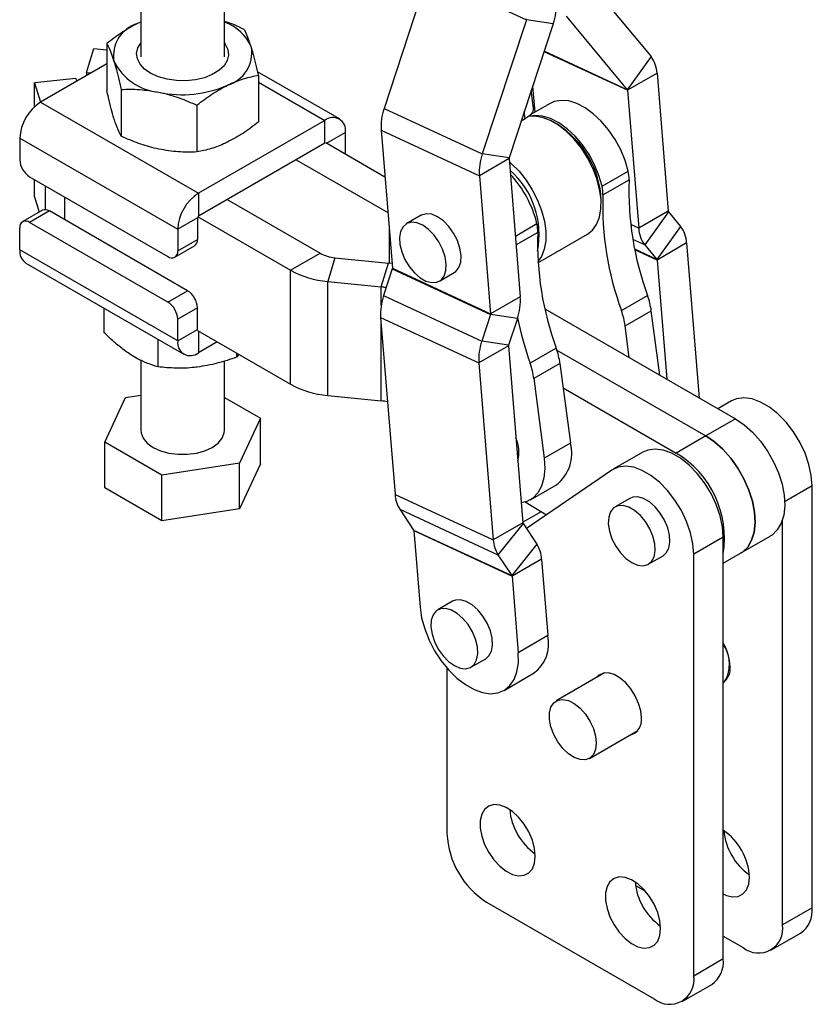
# Model space of a CAD drawing. Extents: x 59 to 283, y 8 to 214.
# Tile 11 of 13: x 226 to 283, y 85 to 156. Entities that reach past the tile are written whole.
import ezdxf

# ---------------------------------------------------------------- set-up
doc = ezdxf.new("R2010")
doc.units = 0
doc.header["$LTSCALE"] = 0.75
doc.layers.get('0').update_dxf_attribs({"linetype": 'CONTINUOUS'})

msp = doc.modelspace()

# ---------------------------------------------------------------- linework, layer by layer
at = {"color": 7, "linetype": 'CONTINUOUS'}
for p, q in [((234.9675, 162.880204), (234.9675, 153.320914)), ((240.9675, 153.320915), (240.9675, 162.880204)), ((255.563115, 159.231523), (252.399991, 149.609445)), ((255.563115, 159.231523), (262.599976, 155.971434)), ((267.146177, 158.5959), (271.522525, 153.32626)), ((262.599976, 155.971434), (259.436851, 146.349349)), ((264.519128, 155.683663), (262.599976, 155.971434)), ((265.444219, 156.217707), (269.820567, 150.948068)), ((234.9675, 155.799134), (234.742863, 155.695926)), ((234.967501, 155.785381), (234.742863, 155.695926)), ((264.519128, 155.683663), (261.356004, 146.061579)), ((231.082183, 152.191749), (231.603539, 153.897259)), ((231.603539, 153.897259), (232.536681, 153.802196)), ((232.536679, 154.25651), (232.536679, 150.903112)), ((271.522525, 153.32626), (269.820567, 150.948068)), ((232.536681, 152.8034), (227.785163, 150.060407)), ((230.315249, 151.749007), (227.360898, 151.448035)), ((230.315249, 151.749007), (230.374496, 151.555196)), ((231.082183, 152.191749), (231.41791, 152.157547)), ((231.082183, 152.191749), (231.082183, 151.963735)), ((249.199752, 148.85812), (243.338049, 152.242009)), ((243.39832, 151.994149), (243.39832, 148.640751)), ((271.955866, 152.134227), (269.834546, 150.909615)), ((271.955866, 152.134227), (272.761729, 142.242662)), ((227.360898, 151.448035), (227.785094, 150.060366)), ((227.360898, 149.744005), (227.360898, 151.448035)), ((263.04073, 151.186441), (263.191612, 149.334457)), ((233.555137, 150.975804), (233.555137, 147.622406)), ((263.105525, 149.638263), (262.942755, 150.888406)), ((269.834546, 150.909615), (270.640409, 141.01805)), ((227.785163, 150.060407), (239.09887, 143.529142)), ((238.985956, 149.844624), (238.985956, 146.491226)), ((252.399991, 149.609445), (259.436851, 146.349349)), ((264.292093, 149.969751), (262.86081, 149.143489)), ((248.149837, 148.754154), (239.09887, 143.529142)), ((248.149837, 147.121072), (248.149837, 148.754154)), ((262.513051, 148.875439), (262.226674, 148.710118)), ((264.796977, 148.482145), (264.584879, 148.604624)), ((249.634762, 146.345484), (249.634762, 147.896646)), ((252.191084, 148.046645), (259.227945, 144.786555)), ((252.191084, 148.046645), (252.996946, 138.155085)), ((226.300238, 147.488441), (237.613946, 140.957176)), ((226.300238, 147.488441), (226.300238, 145.937014)), ((248.149837, 147.121072), (239.09887, 141.89606)), ((248.220548, 147.161893), (252.462678, 144.712963)), ((261.356004, 146.061579), (259.436851, 146.349349)), ((246.099228, 145.937281), (252.672063, 142.142864)), ((261.349265, 146.011167), (259.227945, 144.786555)), ((261.349265, 146.011167), (262.155127, 136.119601)), ((227.007344, 144.712268), (236.90684, 138.997411)), ((259.227945, 144.786555), (260.033807, 134.894989)), ((268.016666, 144.030366), (269.890499, 145.112107)), ((227.360898, 143.282626), (227.360898, 144.508166)), ((268.07396, 143.421976), (269.947793, 144.503717)), ((227.360898, 143.282626), (227.6972, 142.18248)), ((239.09887, 143.529142), (239.09887, 141.89606)), ((241.14948, 143.079852), (247.813176, 139.232982)), ((267.951928, 142.772092), (267.951928, 143.017015)), ((227.921598, 142.312022), (226.507384, 141.495614)), ((228.421557, 142.262516), (227.007344, 141.446108)), ((238.321054, 136.547658), (228.421557, 142.262516)), ((239.02816, 141.85524), (245.691855, 138.00837)), ((255.053068, 141.956221), (253.992408, 141.343915)), ((272.761729, 142.242662), (270.640409, 141.01805)), ((272.775707, 142.204209), (271.07375, 139.826017)), ((272.775707, 142.204209), (273.643824, 141.158896)), ((236.90684, 135.73125), (227.007344, 141.446108)), ((239.02816, 141.773584), (237.613946, 140.957176)), ((239.02816, 141.773584), (239.02816, 140.222158)), ((273.643824, 141.158896), (271.941866, 138.780704)), ((226.300238, 139.486342), (226.300238, 141.037769)), ((237.613946, 140.957176), (237.613946, 139.40575)), ((263.4261, 138.548418), (266.965388, 140.591605)), ((237.406799, 138.947904), (238.821013, 139.764313)), ((237.613946, 139.40575), (239.02816, 140.222158)), ((271.07375, 139.826017), (271.941866, 138.780704)), ((274.077166, 139.966861), (271.955845, 138.742249)), ((274.077166, 139.966861), (274.982433, 128.855156)), ((237.613946, 132.955078), (226.300238, 139.486342)), ((245.691855, 138.00837), (247.813176, 139.232982)), ((226.735248, 138.524867), (238.048956, 131.993603)), ((248.879819, 138.912383), (248.358463, 137.206873)), ((248.879819, 138.912383), (252.717247, 138.521448)), ((252.195891, 136.815938), (252.717247, 138.521448)), ((252.969509, 138.491865), (252.717247, 138.521448)), ((271.955845, 138.742249), (272.651727, 130.200645)), ((245.691855, 129.842961), (245.691855, 138.00837)), ((252.990207, 138.10467), (252.362753, 136.195982)), ((252.990207, 138.10467), (260.027068, 134.844577)), ((252.996946, 138.155085), (260.033807, 134.894989)), ((256.367215, 137.230183), (257.427875, 137.842489)), ((248.358463, 129.041464), (248.358463, 137.206873)), ((248.358463, 137.206873), (252.195891, 136.815938)), ((236.90684, 135.73125), (238.321054, 136.547658)), ((252.362753, 136.195982), (259.399614, 132.935889)), ((262.155127, 136.119601), (260.033807, 134.894989)), ((269.404589, 135.118354), (271.278422, 136.200095)), ((232.321441, 135.300028), (232.321441, 133.561228)), ((239.02816, 135.322912), (237.613946, 134.506504)), ((239.02816, 133.771486), (239.02816, 135.322912)), ((260.027068, 134.844577), (259.399614, 132.935889)), ((261.946221, 134.556806), (260.027068, 134.844577)), ((263.926593, 135.237557), (277.56548, 127.363996)), ((269.669597, 134.021761), (271.54343, 135.103502)), ((272.143593, 130.493984), (271.54343, 135.103502)), ((237.613946, 132.955078), (237.613946, 134.506504)), ((252.153846, 134.633187), (259.190706, 131.373091)), ((252.153846, 134.633187), (253.187902, 121.940651)), ((261.946221, 134.556806), (261.318766, 132.648119)), ((237.613946, 132.955078), (239.02816, 133.771486)), ((239.02816, 133.68983), (245.691855, 129.842961)), ((269.96518, 131.751554), (269.669597, 134.021761)), ((236.189226, 133.0672), (236.189226, 131.086719)), ((240.442603, 132.873289), (239.09887, 132.097569)), ((261.318766, 132.648119), (259.399614, 132.935889)), ((241.835287, 132.069311), (241.835287, 131.783147)), ((241.999391, 131.974575), (241.835287, 131.783147)), ((261.312027, 132.597703), (259.190706, 131.373091)), ((261.312027, 132.597703), (262.346084, 119.90517)), ((264.737684, 132.424207), (262.863851, 131.342466)), ((264.781054, 132.295063), (275.444159, 126.139383)), ((234.9675, 131.581664), (234.9675, 126.544137)), ((240.9675, 126.544137), (240.9675, 131.510112)), ((259.190706, 131.373091), (260.224763, 118.680558)), ((265.002692, 131.327615), (263.128859, 130.245874)), ((265.002692, 131.327615), (265.746337, 125.616091)), ((263.128859, 130.245874), (263.872504, 124.53435)), ((265.229314, 129.587064), (273.322839, 124.914771)), ((232.390724, 125.681501), (233.885018, 128.900904)), ((233.885018, 128.900904), (234.967499, 129.068347)), ((240.967499, 128.894315), (243.544275, 127.406774)), ((248.358463, 129.041464), (252.195891, 128.650528)), ((277.297035, 128.645544), (276.321282, 128.082253)), ((243.544275, 127.406774), (242.049982, 124.18737)), ((243.544275, 124.14061), (243.544275, 127.406774)), ((277.56548, 127.363996), (275.444159, 126.139383)), ((236.473208, 123.324733), (232.390724, 125.681501)), ((232.390724, 122.415337), (232.390724, 125.681501)), ((265.746337, 125.616091), (263.872504, 124.53435)), ((275.444159, 126.139383), (273.322839, 124.914771)), ((270.933074, 124.971707), (268.811754, 123.747095)), ((242.049982, 124.18737), (236.473208, 123.324733)), ((242.049982, 120.921207), (242.049982, 124.18737)), ((243.544275, 124.14061), (242.049982, 120.921207)), ((268.707784, 123.681612), (262.603363, 119.500603)), ((236.473208, 120.058569), (236.473208, 123.324733)), ((236.473208, 120.058569), (232.390724, 122.415337)), ((262.882582, 121.563553), (264.756415, 122.645294)), ((283.066713, 92.326313), (283.066713, 122.55472)), ((253.187902, 121.940651), (260.224763, 118.680558)), ((262.514863, 121.406165), (264.033044, 120.479815)), ((270.014115, 121.664321), (268.953455, 121.052015)), ((242.049982, 120.921207), (236.473208, 120.058569)), ((253.523878, 120.879584), (260.560739, 117.619491)), ((253.523878, 120.879584), (254.518038, 119.385625)), ((263.65143, 120.705179), (262.34247, 119.949533)), ((280.945392, 91.101701), (280.945392, 120.132162)), ((254.518038, 119.385625), (261.554899, 116.125528)), ((254.528877, 119.351395), (261.565737, 116.091302)), ((254.528877, 119.351395), (254.976322, 113.859228)), ((262.346084, 119.90517), (260.224763, 118.680558)), ((262.356922, 119.870941), (260.560739, 117.619491)), ((262.356922, 119.870941), (263.351082, 118.376981)), ((276.702752, 118.880883), (274.581431, 117.656271)), ((276.702752, 88.652477), (276.702752, 118.880883)), ((277.943956, 117.726435), (280.065277, 118.951047)), ((263.351082, 118.376981), (261.554899, 116.125528)), ((260.560739, 117.619491), (261.554899, 116.125528)), ((263.687057, 117.315914), (261.565737, 116.091302)), ((263.687057, 117.315914), (264.134503, 111.823745)), ((271.328262, 116.938282), (272.388922, 117.550588)), ((274.581431, 87.427865), (274.581431, 117.656271)), ((276.702752, 117.009903), (277.943956, 117.726435)), ((261.565737, 116.091302), (262.013183, 110.599133)), ((257.307348, 114.286047), (256.246688, 113.673741)), ((264.134503, 111.823745), (262.013183, 110.599133)), ((258.621495, 109.560008), (259.682156, 110.172314)), ((256.903761, 109.501667), (256.903761, 97.632966)), ((260.994549, 107.898936), (263.115869, 109.123548)), ((268.19901, 109.150907), (264.728845, 107.147623)), ((276.849521, 108.645627), (276.944028, 108.700185)), ((267.109901, 103.023065), (270.580067, 105.026349)), ((270.406094, 93.919745), (271.1264, 93.503921)), ((259.732188, 92.733987), (271.753004, 85.794517)), ((283.066713, 92.326313), (280.945392, 91.101701)), ((280.116802, 89.270322), (282.238123, 90.494934)), ((276.702752, 90.284762), (278.116965, 89.468354)), ((276.702752, 88.652477), (274.581431, 87.427865)), ((273.752841, 85.596485), (275.874162, 86.821097))]:
    msp.add_line(p, q, dxfattribs=at)
at = {"color": 8, "linetype": 'CONTINUOUS'}
for p, q in [((269.834546, 150.909615), (263.859694, 153.677692)), ((269.820567, 150.948068), (263.868817, 153.705443)), ((243.39832, 151.497147), (248.149837, 148.754154)), ((262.513051, 148.875439), (262.447224, 149.381022)), ((249.634762, 147.896646), (248.29127, 147.121064)), ((228.147653, 142.356888), (228.147653, 144.053983)), ((229.536036, 141.619141), (229.536036, 143.252488)), ((263.349761, 141.336219), (261.802883, 140.443225)), ((270.640409, 141.01805), (270.067493, 141.283475)), ((252.762923, 141.027594), (252.762923, 138.516667)), ((263.407055, 140.727829), (261.852796, 139.830574)), ((271.07375, 139.826017), (270.225345, 140.219072)), ((271.941866, 138.780704), (270.358912, 139.514066)), ((271.955845, 138.742249), (270.366202, 139.478712)), ((252.195891, 135.519948), (252.195891, 136.815938)), ((252.195891, 128.650528), (252.195891, 134.117106)), ((239.09887, 133.649011), (239.09887, 132.097569)), ((283.066713, 122.55472), (281.097731, 121.418051))]:
    msp.add_line(p, q, dxfattribs=at)
at = {"color": 7, "linetype": 'CONTINUOUS', "flags": 128}
for points in [[(241.211525, 153.825601), (241.261509, 153.428903), (241.167528, 153.034875), (240.933692, 152.660736), (240.570218, 152.322841), (240.092993, 152.035955), (239.522874, 151.812617), (238.884777, 151.662588), (238.20659, 151.592426), (237.517955, 151.605195), (236.848969, 151.700337), (236.228863, 151.873699), (235.684748, 152.117698), (235.240399, 152.421672), (234.915239, 152.772336), (234.723475, 153.154366), (234.673491, 153.551064), (234.767471, 153.945092), (234.967501, 154.277656)], [(240.9675, 154.277656), (241.019761, 154.207631), (241.211525, 153.825601)], [(269.890499, 145.112107), (269.669193, 145.877339), (269.354113, 146.641724), (268.955111, 147.381363), (268.484664, 148.073129), (267.957482, 148.695393), (267.390049, 149.228698), (266.800106, 149.656365), (266.206101, 149.965026), (265.626608, 150.145022), (265.079745, 150.190736), (264.582612, 150.100733), (264.292093, 149.969751)], [(263.732166, 148.97032), (263.179368, 149.061408), (262.712218, 149.029403)], [(268.016666, 144.030366), (267.79536, 144.795598), (267.48028, 145.559983), (267.081278, 146.299622), (266.610831, 146.991388), (266.083649, 147.613652), (265.516216, 148.146957), (264.926273, 148.574624), (264.332268, 148.883285), (263.752774, 149.063281), (263.205912, 149.108996), (262.780423, 149.041336)], [(266.965388, 140.591605), (267.331326, 140.880872), (267.62786, 141.294696), (267.831919, 141.812478), (267.937301, 142.418489), (267.940805, 143.094312), (267.842324, 143.819413), (267.644851, 144.571763), (267.354386, 145.328503), (266.979753, 146.066633), (266.532337, 146.763732), (266.025732, 147.398617), (265.475331, 147.951997), (264.897857, 148.407058), (264.310857, 148.749971), (263.732166, 148.97032)], [(261.366894, 145.794776), (261.515533, 145.666054), (262.065934, 145.112674), (262.57254, 144.47779), (263.019955, 143.780691), (263.394588, 143.04256), (263.685053, 142.28582), (263.882527, 141.53347), (263.981007, 140.80837), (263.977503, 140.132546), (263.872121, 139.526535), (263.668063, 139.008753), (263.419431, 138.647389)], [(257.427875, 137.842489), (257.54191, 137.922384), (257.764982, 138.20586), (257.892264, 138.595741), (257.915759, 139.067536), (257.833988, 139.591594), (257.652091, 140.134992), (257.381497, 140.663583), (257.039208, 141.144157), (256.646731, 141.546512), (256.228728, 141.845375), (255.811463, 142.021958), (255.421154, 142.065172), (255.082325, 141.972299), (255.053068, 141.956221)], [(255.40194, 137.236572), (255.808936, 137.125798), (256.176403, 137.150826), (256.481249, 137.310078), (256.704322, 137.593554), (256.831604, 137.983435), (256.855098, 138.455229), (256.773327, 138.979288), (256.59143, 139.522686), (256.320836, 140.051277), (255.978547, 140.531851), (255.586071, 140.934205), (255.168067, 141.233068), (254.750802, 141.409652), (254.360494, 141.452866), (254.021665, 141.359993), (253.755607, 141.13687), (253.579038, 140.797517), (253.503051, 140.363253), (253.532421, 139.861369), (253.665302, 139.323401), (253.893346, 138.783145), (254.202223, 138.274553), (254.572526, 137.82958), (254.980987, 137.476185), (255.40194, 137.236572)], [(283.066713, 122.55472), (283.009248, 123.304544), (282.838808, 124.095217), (282.561189, 124.899857), (282.18583, 125.691098), (281.725495, 126.44204), (281.195838, 127.127148), (280.614867, 127.723122), (280.002339, 128.209698), (279.379082, 128.570333), (278.766288, 128.792763), (278.184794, 128.869426), (277.654375, 128.797711), (277.297035, 128.645544)], [(277.56548, 127.363996), (278.188246, 126.940644), (278.791538, 126.402857), (279.356489, 125.767456), (279.865433, 125.054309), (280.302453, 124.285717), (280.653884, 123.485713), (280.908736, 122.679317), (281.059039, 121.891749), (281.100093, 121.147629), (281.030615, 120.470235), (280.852775, 119.880747), (280.572138, 119.397597), (280.197478, 119.035899), (280.065277, 118.951047)], [(234.9675, 126.544137), (234.986363, 126.35023), (235.135849, 125.972139), (235.427327, 125.62273), (235.846181, 125.319524), (236.371404, 125.077727), (236.976663, 124.90946), (237.631607, 124.823163), (238.303392, 124.823164), (238.958338, 124.909459), (239.563596, 125.077727), (240.088821, 125.319525), (240.507672, 125.622731), (240.799151, 125.972138), (240.948635, 126.35023), (240.9675, 126.544137)], [(275.444159, 126.139383), (276.066926, 125.716032), (276.670218, 125.178245), (277.235169, 124.542844), (277.744112, 123.829697), (278.181132, 123.061105), (278.532563, 122.2611), (278.787415, 121.454705), (278.937718, 120.667137), (278.978773, 119.923017), (278.909294, 119.245623), (278.731455, 118.656135), (278.450818, 118.172985), (278.076158, 117.811286), (277.943956, 117.726435)], [(277.943956, 117.726435), (278.076158, 117.811286), (278.450818, 118.172985), (278.731455, 118.656135), (278.909294, 119.245623), (278.978773, 119.923017), (278.937718, 120.667137), (278.787415, 121.454705), (278.532563, 122.2611), (278.181132, 123.061105), (277.744112, 123.829697), (277.235169, 124.542844), (276.670218, 125.178245), (276.066926, 125.716032), (275.444159, 126.139383)], [(276.702752, 118.880883), (276.645287, 119.630708), (276.474847, 120.42138), (276.197228, 121.22602), (275.821869, 122.017261), (275.361534, 122.768204), (274.831877, 123.453312), (274.250906, 124.049285), (273.638378, 124.535861), (273.015121, 124.896497), (272.402327, 125.118926), (271.820833, 125.195589), (271.290414, 125.123875), (270.933074, 124.971707)], [(263.872504, 124.53435), (263.918003, 123.798365), (263.856085, 123.126049), (263.688633, 122.537826), (263.420735, 122.051577), (263.060529, 121.682069), (262.618962, 121.440532), (262.228691, 121.346105)], [(274.581431, 117.656271), (274.523967, 118.406096), (274.353527, 119.196768), (274.075907, 120.001408), (273.700549, 120.792649), (273.240214, 121.543591), (272.710556, 122.228699), (272.129586, 122.824673), (271.517058, 123.311249), (270.8938, 123.671885), (270.281006, 123.894314), (269.699513, 123.970977), (269.169093, 123.899262), (268.707784, 123.681612)], [(272.388922, 117.550588), (272.619465, 117.749772), (272.798703, 118.086149), (272.877584, 118.518113), (272.851151, 119.018526), (272.721066, 119.555944), (272.495502, 120.0966), (272.188633, 120.606518), (271.819739, 121.053665), (271.412001, 121.409937), (270.991037, 121.652954), (270.583298, 121.767447), (270.214405, 121.746216), (270.014115, 121.664321)], [(270.140859, 117.055863), (270.558503, 116.87569), (270.949906, 116.828688), (271.290473, 116.917813), (271.558805, 117.137466), (271.738043, 117.473843), (271.816924, 117.905807), (271.790491, 118.40622), (271.660406, 118.943638), (271.434842, 119.484294), (271.127973, 119.994212), (270.759079, 120.441359), (270.351341, 120.797631), (269.930377, 121.040648), (269.522638, 121.155141), (269.153745, 121.13391), (268.846875, 120.978295), (268.621311, 120.69807), (268.491226, 120.310845), (268.464794, 119.84095), (268.543675, 119.317913), (268.722912, 118.774592), (268.991245, 118.245129), (269.331812, 117.762793), (269.723214, 117.357892), (270.140859, 117.055863)], [(259.682156, 110.172314), (259.912698, 110.371497), (260.091936, 110.707874), (260.170817, 111.139841), (260.144384, 111.640254), (260.014299, 112.177671), (259.788736, 112.718326), (259.481866, 113.228246), (259.112973, 113.67539), (258.705234, 114.031665), (258.28427, 114.274682), (257.876532, 114.389172), (257.507638, 114.367944), (257.307348, 114.286047)], [(254.976322, 113.859228), (255.09009, 113.094119), (255.307307, 112.30273), (255.621374, 111.509108), (256.022746, 110.737362), (256.499229, 110.010946), (257.036346, 109.35193), (257.617775, 108.780337), (258.22585, 108.313535), (258.842096, 107.96571), (259.447788, 107.747427), (260.024523, 107.665319), (260.554776, 107.721883), (261.022436, 107.915398), (261.413294, 108.239986), (261.715474, 108.685783), (261.919794, 109.239244), (262.020045, 109.883554), (262.013183, 110.599133)], [(257.434092, 109.677589), (257.851736, 109.497415), (258.243139, 109.450414), (258.583706, 109.539539), (258.852038, 109.759191), (259.031276, 110.095568), (259.110157, 110.527535), (259.083724, 111.027948), (258.953639, 111.565365), (258.728075, 112.10602), (258.421206, 112.61594), (258.052312, 113.063084), (257.644574, 113.419358), (257.22361, 113.662376), (256.815871, 113.776866), (256.446978, 113.755637), (256.140109, 113.600021), (255.914545, 113.319797), (255.78446, 112.932573), (255.758027, 112.462678), (255.836908, 111.939637), (256.016146, 111.396317), (256.284478, 110.866855), (256.625045, 110.384519), (257.016448, 109.979617), (257.434092, 109.677589)], [(270.833765, 105.922162), (270.783424, 106.429981), (270.635328, 106.966408), (270.398082, 107.500269), (270.085475, 108.00054), (269.715675, 108.438145), (269.310173, 108.787652), (268.892534, 109.028749), (268.487032, 109.147425), (268.117232, 109.136783), (267.804625, 108.99744), (267.62264, 108.818176)], [(266.028834, 106.962429), (266.443253, 106.630797), (266.824755, 106.20206), (267.149368, 105.703155), (267.396696, 105.165431), (267.551198, 104.622674), (267.603167, 104.10899), (267.549337, 103.656653), (267.39309, 103.294084), (267.144244, 103.04407), (266.818436, 102.922313), (266.436135, 102.936471), (266.021365, 103.085647), (265.600186, 103.360474), (265.199063, 103.74368), (264.843199, 104.211188), (264.554956, 104.733622), (264.352444, 105.278155), (264.248388, 105.810575), (264.249325, 106.297425), (264.355199, 106.708115), (264.559355, 107.016841), (264.848966, 107.204204), (265.205834, 107.258431), (265.607537, 107.176116), (266.028834, 106.962429)], [(263.232367, 96.020892), (263.178999, 96.578961), (263.021771, 97.168563), (262.769159, 97.75791), (262.434782, 98.315234), (262.036666, 98.810486), (261.596274, 99.216968), (261.137348, 99.512767), (260.684627, 99.681936), (260.262519, 99.715354), (259.893779, 99.611222), (259.598287, 99.375152), (259.391972, 99.01987), (259.285957, 98.564531), (259.285957, 98.033681), (259.391972, 97.455939), (259.598287, 96.862451), (259.893779, 96.285212), (260.262519, 95.755342), (260.684627, 95.301406), (261.137348, 94.947875), (261.596274, 94.713808), (262.036666, 94.611824), (262.434782, 94.647422), (262.769159, 94.818681), (263.021771, 95.116371), (263.178999, 95.52444), (263.232367, 96.020892)], [(272.212624, 90.8367), (272.159255, 91.394769), (272.002027, 91.984371), (271.749415, 92.573719), (271.415038, 93.131042), (271.016922, 93.626294), (270.57653, 94.032777), (270.117604, 94.328575), (269.664883, 94.497744), (269.242775, 94.531163), (268.874035, 94.427031), (268.578543, 94.19096), (268.372228, 93.835679), (268.266213, 93.380339), (268.266213, 92.849489), (268.372228, 92.271748), (268.578543, 91.67826), (268.874035, 91.101021), (269.242775, 90.571151), (269.664883, 90.117214), (270.117604, 89.763683), (270.57653, 89.529617), (271.016922, 89.427633), (271.415038, 89.463231), (271.749415, 89.63449), (272.002027, 89.932179), (272.159255, 90.340249), (272.212624, 90.8367)], [(276.702752, 93.309246), (276.940491, 93.203453), (277.380884, 93.101469), (277.778999, 93.137067), (278.113376, 93.308326), (278.365988, 93.606015), (278.523216, 94.014085), (278.576585, 94.510537)]]:
    msp.add_lwpolyline(points, dxfattribs=at)
at = {"color": 7, "linetype": 'CONTINUOUS'}
for centre, radius, start, end in [((260.710324, 156.988165), 4.026005, 341.09385211, 3.6784015), ((262.47713, 156.013512), 0.129852, 341.09223502, 3.68000346), ((235.430351, 153.378385), 2.417361, 106.52274949, 189.46623794), ((239.889176, 152.722254), 3.260364, 23.05683281, 70.68646491), ((240.504649, 153.601582), 2.417361, 286.52274949, 9.46623794), ((269.834373, 152.03778), 2.123684, 2.60297684, 37.35264242), ((236.65497, 154.79667), 4.040133, 206.70874686, 264.53998194), ((237.952672, 158.555958), 7.960836, 257.80145066, 294.01183149), ((269.766093, 150.906497), 0.068525, 2.60839393, 37.34800269), ((229.524204, 147.341728), 3.227302, 122.60558397, 177.39443789), ((256.208844, 148.304935), 4.026053, 161.09396472, 183.67832534), ((248.729504, 148.043491), 0.917091, 350.78610416, 129.20307808), ((261.199485, 142.762136), 6.757252, 2.16166777, 57.83292947), ((263.245639, 145.04485), 4.025988, 161.09380562, 183.67845141), ((227.835458, 146.006875), 1.536808, 182.60548193, 237.39439497), ((261.478887, 146.019496), 0.129889, 161.09552334, 183.67671514), ((257.391746, 140.578917), 6.114862, 348.63349471, 48.83415548), ((255.680825, 139.512374), 7.882829, 13.37770315, 43.06102991), ((267.745134, 144.603178), 2.204904, 357.4145661, 13.3451604), ((265.871301, 143.521437), 2.204904, 357.4145661, 13.3451604), ((291.849595, 143.754985), 21.914596, 178.04205815, 200.16607189), ((240.837912, 140.810463), 3.227302, 122.60558397, 177.39443789), ((289.975762, 142.673245), 21.914596, 178.04205815, 200.16607189), ((228.128638, 141.853625), 0.502985, 54.38312574, 114.30679096), ((272.830169, 142.245775), 0.068511, 182.60479325, 217.35160337), ((226.731313, 141.107696), 0.43671, 50.79703178, 189.21408965), ((261.204396, 140.82729), 2.204904, 357.4145661, 13.3451604), ((271.95565, 139.870408), 2.123707, 2.60310867, 37.35246226), ((285.308858, 139.979098), 21.914596, 178.04205815, 200.16607189), ((272.761924, 141.114505), 2.123707, 182.6031645, 217.35245476), ((238.552459, 140.1616), 0.479539, 304.05748349, 7.2549514), ((227.32306, 139.369963), 1.029422, 173.50865369, 235.17919643), ((237.182871, 139.335821), 0.436709, 230.79690625, 9.21421518), ((249.108936, 141.60934), 2.706672, 241.39762022, 265.14416327), ((271.887394, 138.739135), 0.068521, 2.60460168, 37.34819955), ((248.931241, 143.949223), 6.766636, 241.39756522, 265.14424551), ((252.867309, 138.146755), 0.129904, 341.09662555, 3.67652093), ((237.492943, 135.253053), 1.536806, 2.6054255, 57.39445141), ((251.87407, 133.623297), 3.20882, 77.87033567, 84.24397988), ((236.078729, 134.436645), 1.536806, 2.6054255, 57.39445141), ((256.171604, 134.891473), 4.026052, 161.0939731, 183.6782657), ((258.1374, 135.86131), 4.026021, 341.09389968, 3.67835735), ((266.069078, 134.360861), 5.524495, 7.72548758, 19.44631253), ((259.90419, 134.886659), 0.129884, 341.09506705, 3.67717143), ((264.195245, 133.27912), 5.524495, 7.72548758, 19.44631253), ((287.250507, 139.894165), 25.842611, 191.83939582, 199.32430094), ((238.519202, 132.80823), 0.91709, 170.78590854, 309.20327369), ((263.208457, 131.631379), 4.026044, 161.09392038, 183.67829661), ((261.441652, 132.606034), 0.129893, 161.09521445, 183.67714001), ((259.52834, 130.584973), 5.524495, 7.72548758, 19.44631253), ((257.654507, 129.503232), 5.524495, 7.72548758, 19.44631253), ((248.931241, 135.783814), 6.766636, 241.39756522, 265.14424551), ((251.88318, 125.51767), 3.148426, 75.94735477, 84.29980813), ((259.446865, 124.982281), 2.605944, 346.58515724, 22.73001116), ((263.029927, 124.870919), 2.816765, 307.80186511, 15.34013962), ((269.642129, 118.788788), 7.146698, 351.09852543, 59.00104444), ((255.424894, 122.065246), 2.240459, 183.1879334, 211.95174299), ((254.456693, 119.34737), 0.072296, 3.1916665, 31.94764271), ((262.41825, 119.909189), 0.072278, 183.18780706, 211.95068342), ((262.461738, 118.805147), 2.240441, 183.18781395, 211.95184923), ((261.450078, 117.191324), 2.240446, 3.18784268, 31.9518073), ((261.493582, 116.087283), 0.072267, 3.18802724, 31.95298461), ((261.546218, 111.257925), 2.649409, 306.33128708, 12.33133228), ((273.600332, 109.45534), 3.600143, 2.23914313, 30.48647151), ((274.573788, 109.758107), 2.571493, 340.97333507, 34.11543925), ((275.89916, 109.491701), 1.302748, 313.56499761, 4.5920259), ((269.763175, 105.750817), 1.084215, 282.81708481, 9.09294741), ((265.734342, 99.751194), 4.352718, 185.16816046, 234.82646409), ((263.044627, 97.91241), 6.14722, 182.60548038, 237.39451592), ((274.287568, 94.326147), 4.292978, 2.46169645, 55.76495036), ((281.078558, 98.240838), 4.352717, 185.16815016, 234.82646843), ((274.714597, 94.567001), 4.352717, 185.16815016, 234.82646843), ((281.107428, 92.109639), 1.971229, 305.00156696, 6.31060017), ((279.221095, 90.821992), 1.746837, 230.79672843, 9.21403488), ((274.743467, 88.435803), 1.971229, 305.00156696, 6.31060017), ((272.857134, 87.148156), 1.746837, 230.79672843, 9.21403488)]:
    msp.add_arc(centre, radius, start, end, dxfattribs=at)
for points, knots in [([(234.742863, 155.695926), (234.690589, 155.670026), (234.294581, 155.473818), (233.547922, 155.030428), (232.875813, 154.516054), (232.536679, 154.25651)], [0, 0, 0, 0, 0.070062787, 0.53077033, 1, 1, 1, 1]), ([(242.379863, 155.274855), (241.941089, 155.480574), (241.475858, 155.698698), (240.994852, 155.831951), (240.967499, 155.839529)], [0, 0, 0, 0, 0.943132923, 1, 1, 1, 1]), ([(242.889092, 153.999156), (242.823239, 154.199513), (242.69058, 154.603124), (242.520781, 154.999033), (242.418118, 155.199979), (242.379863, 155.274855)], [0, 0, 0, 0, 0.382118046, 0.769764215, 1, 1, 1, 1]), ([(232.536679, 154.25651), (232.574934, 154.181633), (232.676731, 153.982382), (232.8465, 153.58708), (232.979157, 153.183757), (233.045908, 152.980811)], [0, 0, 0, 0, 0.230236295, 0.612668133, 1, 1, 1, 1]), ([(243.39832, 151.994149), (243.271931, 152.547965), (243.10403, 153.283674), (242.931698, 153.857329), (242.889092, 153.999156)], [0, 0, 0, 0, 0.752765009, 1, 1, 1, 1]), ([(233.045908, 152.980811), (233.088515, 152.838983), (233.260848, 152.265328), (233.428748, 151.52962), (233.555137, 150.975804)], [0, 0, 0, 0, 0.2472348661, 1, 1, 1, 1]), ([(241.192137, 151.284042), (241.244411, 151.309072), (241.640418, 151.498693), (242.387078, 151.782802), (243.059186, 151.923271), (243.39832, 151.994149)], [0, 0, 0, 0, 0.070062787, 0.53077033, 1, 1, 1, 1]), ([(238.985956, 149.844624), (239.34425, 150.121091), (240.067407, 150.679092), (240.814963, 151.081174), (241.192137, 151.284042)], [0, 0, 0, 0, 0.495458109, 1, 1, 1, 1]), ([(233.045908, 148.898108), (232.980056, 149.122005), (232.8474, 149.57304), (232.677597, 150.271071), (232.574934, 150.731534), (232.536679, 150.903112)], [0, 0, 0, 0, 0.382117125, 0.76976417, 1, 1, 1, 1]), ([(233.555137, 150.975804), (233.996131, 150.98587), (234.886205, 151.006188), (235.806313, 150.85244), (236.270547, 150.774868)], [0, 0, 0, 0, 0.495457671, 1, 1, 1, 1]), ([(236.270547, 150.774868), (236.334886, 150.761032), (236.822294, 150.656216), (237.741304, 150.385158), (238.568545, 150.0259), (238.985956, 149.844624)], [0, 0, 0, 0, 0.070063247, 0.530770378, 1, 1, 1, 1]), ([(263.08902, 149.636905), (263.091398, 149.565255), (263.096763, 149.403624), (262.881978, 149.118807), (262.626343, 148.950174), (262.513051, 148.875439)], [0, 0, 0, 0, 0.307182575, 0.692959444, 1, 1, 1, 1]), ([(233.555137, 147.622406), (233.428748, 147.882851), (233.260848, 148.228836), (233.088515, 148.76544), (233.045908, 148.898108)], [0, 0, 0, 0, 0.752765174, 1, 1, 1, 1]), ([(243.39832, 148.640751), (243.040026, 148.364286), (242.316869, 147.806287), (241.569311, 147.404205), (241.192137, 147.201338)], [0, 0, 0, 0, 0.495457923, 1, 1, 1, 1]), ([(236.270547, 146.692165), (236.206208, 146.706001), (235.718798, 146.810814), (234.79979, 147.081873), (233.972548, 147.441131), (233.555137, 147.622406)], [0, 0, 0, 0, 0.070062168, 0.530770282, 1, 1, 1, 1]), ([(241.192137, 147.201338), (241.139864, 147.176308), (240.743863, 146.986682), (239.997196, 146.702574), (239.325089, 146.562105), (238.985956, 146.491226)], [0, 0, 0, 0, 0.0700627, 0.53077023, 1, 1, 1, 1]), ([(238.985956, 146.491226), (238.544962, 146.481161), (237.654887, 146.460846), (236.73478, 146.614593), (236.270547, 146.692165)], [0, 0, 0, 0, 0.495457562, 1, 1, 1, 1]), ([(234.255334, 131.959321), (234.005248, 132.131091), (233.501456, 132.477116), (232.856603, 133.040735), (232.466719, 133.419932), (232.321441, 133.561228)], [0, 0, 0, 0, 0.382117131, 0.769764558, 1, 1, 1, 1]), ([(236.189226, 131.086719), (235.70924, 131.247117), (235.071609, 131.460195), (234.417141, 131.860381), (234.255334, 131.959321)], [0, 0, 0, 0, 0.75276455, 1, 1, 1, 1]), ([(241.835287, 131.783147), (241.376814, 131.624676), (240.451463, 131.304828), (239.494889, 131.148935), (239.012258, 131.07028)], [0, 0, 0, 0, 0.495458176, 1, 1, 1, 1]), ([(239.012258, 131.07028), (238.945369, 131.062465), (238.438642, 131.00326), (237.48321, 130.965039), (236.623182, 131.045912), (236.189226, 131.086719)], [0, 0, 0, 0, 0.0700629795, 0.5307700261, 1, 1, 1, 1]), ([(276.703746, 108.416263), (276.782742, 108.52862), (276.898898, 108.69383), (276.976051, 108.875096), (277.000734, 108.933085)], [0, 0, 0, 0, 0.680088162, 1, 1, 1, 1])]:
    msp.add_open_spline(points, degree=3, knots=knots, dxfattribs=at)

doc.saveas('drawing.dxf')
